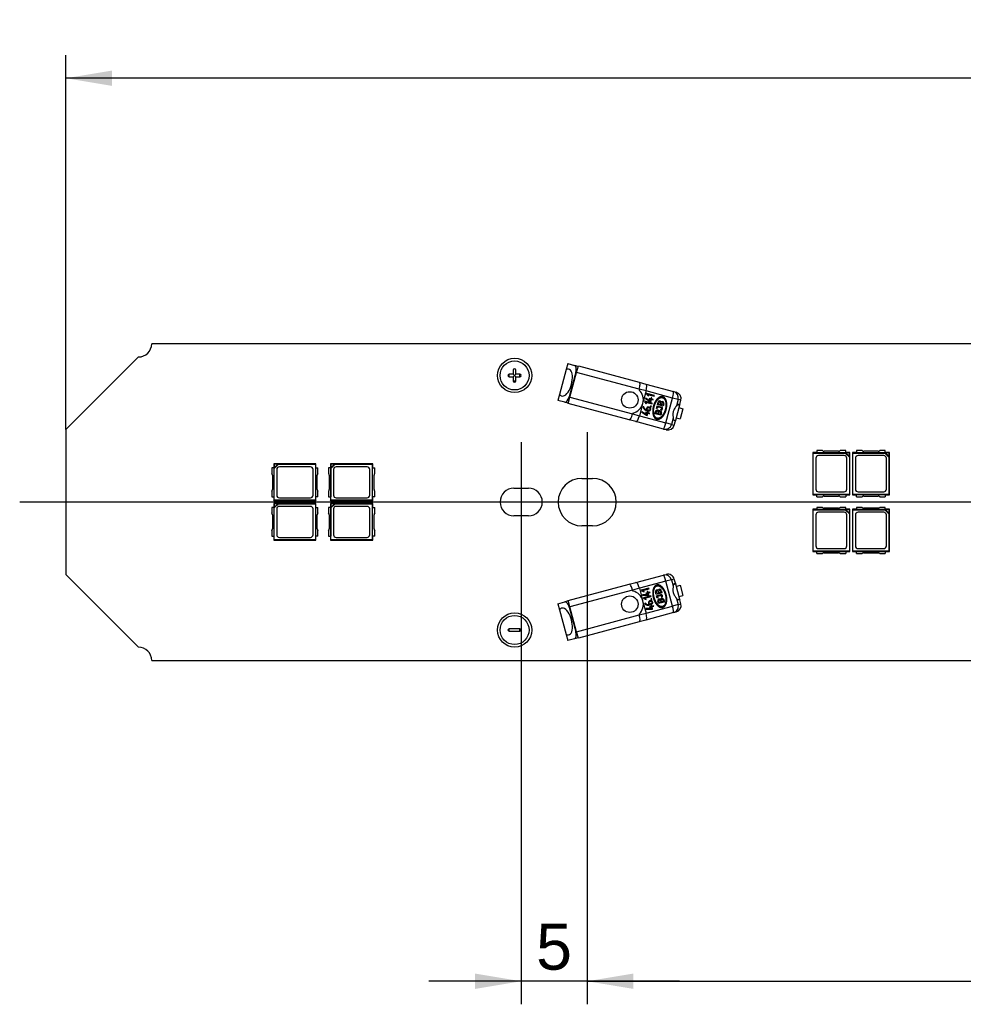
# Model space of a CAD drawing. Header units: millimetres. Extents: x 28 to 1171, y 11 to 403.
# Tile 1 of 19: x 28 to 100, y 184 to 258. Entities that reach past the tile are written whole.
import ezdxf
from ezdxf.enums import TextEntityAlignment as Align
from ezdxf.lldxf.tags import DXFTag

# ---------------------------------------------------------------- set-up
doc = ezdxf.new("R2010")
doc.units = ezdxf.units.MM
doc.layers.add('Default', color=7, linetype='Continuous')
doc.layers.add('LINLED_1120X24MM', color=7, linetype='Continuous')
doc.styles.add('SEACAD_Arial', font='arial.ttf')
tags = doc.linetypes.add('CENTER2', pattern=[28.575, 19.05, -3.175, 3.175, -3.175]).pattern_tags.tags
tags[10:11] = [DXFTag(74, 4), DXFTag(75, 0), DXFTag(340, '0'), DXFTag(46, 0.0), DXFTag(50, 0.0), DXFTag(44, 0.0), DXFTag(45, 0.0)]
tags[8:9] = [DXFTag(74, 4), DXFTag(75, 0), DXFTag(340, '0'), DXFTag(46, 0.0), DXFTag(50, 0.0), DXFTag(44, 0.0), DXFTag(45, 0.0)]
tags[6:7] = [DXFTag(74, 4), DXFTag(75, 0), DXFTag(340, '0'), DXFTag(46, 0.0), DXFTag(50, 0.0), DXFTag(44, 0.0), DXFTag(45, 0.0)]
tags[4:5] = [DXFTag(74, 4), DXFTag(75, 0), DXFTag(340, '0'), DXFTag(46, 0.0), DXFTag(50, 0.0), DXFTag(44, 0.0), DXFTag(45, 0.0)]
doc.dimstyles.new('ISO', dxfattribs={"dimtxt": 3.5, "dimasz": 3.5, "dimexe": 1.75, "dimexo": 0, "dimgap": 0.875, "dimtad": 1, "dimtxsty": 'SEACAD_Arial', "dimblk1": '_SE_FILLED', "dimblk2": '_SE_FILLED', "dimsah": 1, "dimcen": 1.75, "dimadec": 0, "dimazin": 0, "dimtfac": 0.5, "dimtdec": 3, "dimtmove": 0, "dimatfit": 3, "dimfxl": 1, "dimarcsym": 0})

# ---------------------------------------------------------------- blocks, each defined once
blk = doc.blocks.new('SEANNOT_GROUP2')
at = {"layer": 'Default', "color": 7, "linetype": 'CENTER2'}
blk.add_line((1154.077, 221.627), (28.077, 221.626), dxfattribs=at)
blk = doc.blocks.new('SEANNOT_GROUP4')
at = {"layer": 'Default', "color": 7, "linetype": 'CENTER2'}
blk.add_line((66.077, 226.176), (66.077, 217.076), dxfattribs=at)
blk = doc.blocks.new('SEANNOT_GROUP5')
at = {"layer": 'Default', "color": 7, "linetype": 'CENTER2'}
blk.add_line((71.077, 226.926), (71.077, 216.326), dxfattribs=at)
blk = doc.blocks.new('SE1')
at = {"layer": 'LINLED_1120X24MM', "color": 7, "linetype": 'Continuous'}
for p, q in [((1144.077, 233.626), (38.077, 233.626)), ((37.077, 232.626), (31.577, 227.126)), ((65.477, 231.626), (65.477, 231.326)), ((65.677, 231.326), (65.677, 231.626)), ((69.487, 231.669), (68.984, 229.793)), ((69.609, 232.127), (69.487, 231.669)), ((69.609, 232.127), (70.127, 231.988)), ((70.217, 231.477), (69.713, 229.594)), ((69.774, 229.577), (70.279, 231.461)), ((70.4, 231.915), (70.127, 231.988)), ((70.279, 231.461), (70.217, 231.477)), ((70.279, 231.461), (70.408, 231.944)), ((75.026, 230.189), (70.279, 231.461)), ((70.408, 231.944), (75.026, 230.707)), ((65.177, 231.126), (65.177, 231.326)), ((65.477, 231.326), (65.177, 231.326)), ((65.177, 231.126), (65.477, 231.126)), ((65.477, 231.326), (65.577, 231.226)), ((65.477, 231.126), (65.577, 231.226)), ((65.477, 231.126), (65.477, 230.826)), ((65.477, 230.826), (65.677, 230.826)), ((65.677, 231.326), (65.577, 231.226)), ((65.677, 231.126), (65.577, 231.226)), ((65.977, 231.326), (65.677, 231.326)), ((65.677, 231.126), (65.977, 231.126)), ((65.677, 230.826), (65.677, 231.126)), ((65.977, 231.126), (65.977, 231.326)), ((75.026, 230.707), (75.524, 230.573)), ((75.026, 230.189), (75.008, 230.122)), ((75.543, 230.05), (75.026, 230.189)), ((75.543, 230.05), (75.33, 229.257)), ((75.524, 230.573), (77.622, 230.011)), ((77.535, 229.517), (75.543, 230.05)), ((77.622, 230.011), (77.828, 229.956)), ((68.984, 229.793), (68.861, 229.335)), ((69.379, 229.197), (68.861, 229.335)), ((69.653, 229.123), (69.379, 229.197)), ((69.645, 229.094), (69.774, 229.577)), ((69.774, 229.577), (69.713, 229.594)), ((69.774, 229.577), (74.522, 228.305)), ((75.434, 229.273), (75.424, 229.235)), ((75.424, 229.235), (75.558, 229.063)), ((76.012, 229.118), (75.434, 229.273)), ((75.499, 229.514), (75.487, 229.471)), ((75.487, 229.471), (75.861, 229.241)), ((75.572, 229.114), (75.498, 229.212)), ((75.498, 229.212), (76.001, 229.077)), ((75.867, 229.285), (75.499, 229.514)), ((75.59, 229.856), (75.58, 229.818)), ((75.58, 229.818), (75.714, 229.645)), ((76.168, 229.701), (75.59, 229.856)), ((75.728, 229.697), (75.654, 229.795)), ((75.654, 229.795), (76.157, 229.66)), ((75.714, 229.645), (75.728, 229.697)), ((75.788, 229.489), (75.777, 229.447)), ((75.777, 229.447), (75.901, 229.414)), ((75.913, 229.456), (75.788, 229.489)), ((75.861, 229.241), (75.899, 229.23)), ((75.901, 229.414), (75.867, 229.285)), ((75.899, 229.23), (75.945, 229.402)), ((75.936, 229.544), (75.913, 229.456)), ((75.98, 229.532), (75.936, 229.544)), ((75.945, 229.402), (76.077, 229.366)), ((75.957, 229.444), (75.98, 229.532)), ((76.088, 229.409), (75.957, 229.444)), ((76.077, 229.366), (76.088, 229.409)), ((76.157, 229.66), (76.168, 229.701)), ((76.4, 229.015), (76.45, 229.202)), ((77.03, 227.633), (77.535, 229.517)), ((77.968, 229.401), (77.535, 229.517)), ((77.968, 229.401), (77.842, 228.93)), ((78.181, 229.344), (77.968, 229.401)), ((78.096, 229.028), (78.181, 229.344)), ((74.263, 227.857), (69.645, 229.094)), ((75.251, 228.96), (75.038, 228.167)), ((75.221, 228.476), (75.209, 228.433)), ((75.589, 228.247), (75.221, 228.476)), ((75.366, 228.846), (75.323, 228.857)), ((75.51, 228.451), (75.499, 228.409)), ((75.634, 228.418), (75.51, 228.451)), ((75.558, 229.063), (75.572, 229.114)), ((75.658, 228.506), (75.634, 228.418)), ((75.702, 228.494), (75.658, 228.506)), ((75.679, 228.406), (75.702, 228.494)), ((75.891, 228.923), (75.874, 228.86)), ((75.874, 228.86), (75.937, 228.843)), ((75.954, 228.906), (75.891, 228.923)), ((75.937, 228.843), (75.954, 228.906)), ((76.001, 229.077), (76.012, 229.118)), ((76.214, 228.323), (76.265, 228.51)), ((76.296, 228.37), (76.329, 228.493)), ((76.325, 228.733), (76.375, 228.923)), ((76.389, 228.716), (76.325, 228.733)), ((76.375, 228.923), (76.706, 228.834)), ((76.422, 228.841), (76.389, 228.716)), ((76.843, 228.896), (76.4, 229.015)), ((76.454, 228.459), (76.421, 228.336)), ((76.689, 228.769), (76.422, 228.841)), ((76.482, 229.062), (76.514, 229.185)), ((76.607, 229.029), (76.482, 229.062)), ((76.639, 229.151), (76.607, 229.029)), ((76.673, 228.605), (76.666, 228.673)), ((76.671, 229.012), (76.704, 229.134)), ((76.796, 228.978), (76.671, 229.012)), ((76.829, 229.101), (76.796, 228.978)), ((76.893, 229.083), (76.843, 228.896)), ((78.084, 228.981), (77.774, 227.823)), ((78.096, 229.028), (77.925, 229.023)), ((77.925, 229.023), (78.084, 228.981)), ((78.032, 228.788), (78.332, 228.708)), ((78.096, 229.028), (78.084, 228.981)), ((78.332, 228.708), (78.125, 227.935)), ((74.76, 227.724), (74.263, 227.857)), ((74.54, 228.372), (74.522, 228.305)), ((74.522, 228.305), (75.038, 228.167)), ((76.859, 227.162), (74.76, 227.724)), ((75.038, 228.167), (77.03, 227.633)), ((75.209, 228.433), (75.583, 228.203)), ((75.499, 228.409), (75.623, 228.376)), ((75.583, 228.203), (75.621, 228.193)), ((75.623, 228.376), (75.589, 228.247)), ((75.621, 228.193), (75.667, 228.364)), ((75.667, 228.364), (75.799, 228.328)), ((75.81, 228.371), (75.679, 228.406)), ((75.799, 228.328), (75.81, 228.371)), ((76.658, 228.204), (76.214, 228.323)), ((76.421, 228.336), (76.296, 228.37)), ((76.485, 228.32), (76.518, 228.442)), ((76.611, 228.286), (76.485, 228.32)), ((76.644, 228.408), (76.611, 228.286)), ((76.708, 228.391), (76.658, 228.204)), ((77.59, 227.988), (77.464, 227.517)), ((77.615, 227.866), (77.774, 227.823)), ((77.615, 227.866), (77.761, 227.776)), ((77.676, 227.46), (77.761, 227.776)), ((77.774, 227.823), (77.761, 227.776)), ((77.825, 228.015), (78.125, 227.935)), ((31.577, 227.126), (31.577, 216.126)), ((77.064, 227.106), (76.859, 227.162)), ((77.464, 227.517), (77.03, 227.633)), ((77.464, 227.517), (77.676, 227.46)), ((88.904, 225.526), (88.487, 225.526)), ((88.487, 225.526), (88.487, 225.363)), ((90.117, 225.476), (89.036, 225.476)), ((90.667, 225.526), (90.25, 225.526)), ((90.667, 225.363), (90.667, 225.526)), ((91.904, 225.526), (91.487, 225.526)), ((91.487, 225.526), (91.487, 225.363)), ((93.117, 225.476), (92.036, 225.476)), ((93.667, 225.526), (93.25, 225.526)), ((93.667, 225.363), (93.667, 225.526)), ((88.487, 225.376), (88.177, 225.376)), ((88.177, 225.376), (88.211, 225.342)), ((88.177, 225.376), (88.177, 222.176)), ((88.211, 225.342), (90.628, 225.342)), ((88.211, 222.21), (88.211, 225.342)), ((88.402, 224.951), (88.402, 222.601)), ((90.667, 225.363), (88.487, 225.363)), ((90.552, 225.151), (88.602, 225.151)), ((90.628, 225.342), (90.672, 225.353)), ((90.628, 225.342), (90.943, 225.027)), ((90.977, 225.376), (90.667, 225.376)), ((90.953, 225.353), (90.672, 225.353)), ((90.672, 225.353), (90.953, 225.072)), ((90.752, 222.601), (90.752, 224.951)), ((90.953, 225.072), (90.943, 225.027)), ((90.943, 225.027), (90.943, 222.21)), ((90.953, 225.353), (90.977, 225.376)), ((90.953, 225.072), (90.953, 225.353)), ((90.977, 222.176), (90.977, 225.376)), ((91.487, 225.376), (91.177, 225.376)), ((91.177, 225.376), (91.211, 225.342)), ((91.177, 225.376), (91.177, 222.176)), ((91.211, 225.342), (93.628, 225.342)), ((91.211, 222.21), (91.211, 225.342)), ((91.402, 224.951), (91.402, 222.601)), ((93.667, 225.363), (91.487, 225.363)), ((93.552, 225.151), (91.602, 225.151)), ((93.628, 225.342), (93.672, 225.353)), ((93.628, 225.342), (93.943, 225.027)), ((93.977, 225.376), (93.667, 225.376)), ((93.953, 225.353), (93.672, 225.353)), ((93.672, 225.353), (93.953, 225.072)), ((93.752, 222.601), (93.752, 224.951)), ((93.953, 225.072), (93.943, 225.027)), ((93.943, 225.027), (93.943, 222.21)), ((93.953, 225.353), (93.977, 225.376)), ((93.953, 225.072), (93.953, 225.353)), ((93.977, 222.176), (93.977, 225.376)), ((47.34, 224.216), (47.177, 224.216)), ((47.177, 224.216), (47.177, 223.799)), ((50.527, 224.526), (47.327, 224.526)), ((47.35, 224.503), (47.327, 224.526)), ((47.327, 224.526), (47.327, 224.216)), ((47.34, 224.216), (47.34, 222.036)), ((47.631, 224.503), (47.35, 224.503)), ((47.35, 224.503), (47.35, 224.222)), ((47.35, 224.222), (47.631, 224.503)), ((47.361, 224.177), (47.35, 224.222)), ((47.361, 224.177), (47.676, 224.492)), ((47.361, 221.76), (47.361, 224.177)), ((47.552, 224.101), (47.552, 222.151)), ((47.631, 224.503), (47.676, 224.492)), ((47.676, 224.492), (50.493, 224.492)), ((50.102, 224.301), (47.752, 224.301)), ((50.302, 222.151), (50.302, 224.101)), ((50.493, 224.492), (50.527, 224.526)), ((50.493, 224.492), (50.493, 221.76)), ((50.514, 224.216), (50.677, 224.216)), ((50.514, 222.036), (50.514, 224.216)), ((50.527, 224.216), (50.527, 224.526)), ((50.677, 223.799), (50.677, 224.216)), ((51.64, 224.216), (51.477, 224.216)), ((51.477, 224.216), (51.477, 223.799)), ((54.827, 224.526), (51.627, 224.526)), ((51.65, 224.503), (51.627, 224.526)), ((51.627, 224.526), (51.627, 224.216)), ((51.64, 224.216), (51.64, 222.036)), ((51.931, 224.503), (51.65, 224.503)), ((51.65, 224.503), (51.65, 224.222)), ((51.65, 224.222), (51.931, 224.503)), ((51.661, 224.177), (51.65, 224.222)), ((51.661, 224.177), (51.976, 224.492)), ((51.661, 221.76), (51.661, 224.177)), ((51.852, 224.101), (51.852, 222.151)), ((51.931, 224.503), (51.976, 224.492)), ((51.976, 224.492), (54.793, 224.492)), ((54.402, 224.301), (52.052, 224.301)), ((54.602, 222.151), (54.602, 224.101)), ((54.793, 224.492), (54.827, 224.526)), ((54.793, 224.492), (54.793, 221.76)), ((54.814, 224.216), (54.977, 224.216)), ((54.814, 222.036), (54.814, 224.216)), ((54.827, 224.216), (54.827, 224.526)), ((54.977, 223.799), (54.977, 224.216)), ((47.227, 223.667), (47.227, 222.586)), ((50.627, 222.586), (50.627, 223.667)), ((51.527, 223.667), (51.527, 222.586)), ((54.927, 222.586), (54.927, 223.667)), ((70.677, 223.426), (71.477, 223.426)), ((65.527, 222.676), (66.627, 222.676)), ((47.177, 222.453), (47.177, 222.036)), ((47.177, 222.036), (47.34, 222.036)), ((47.327, 222.036), (47.327, 221.726)), ((47.327, 221.726), (47.361, 221.76)), ((47.327, 221.726), (50.527, 221.726)), ((50.493, 221.76), (47.361, 221.76)), ((47.752, 221.951), (50.102, 221.951)), ((50.493, 221.76), (50.527, 221.726)), ((50.677, 222.036), (50.514, 222.036)), ((50.527, 221.726), (50.527, 222.036)), ((50.677, 222.036), (50.677, 222.453)), ((51.477, 222.453), (51.477, 222.036)), ((51.477, 222.036), (51.64, 222.036)), ((51.627, 222.036), (51.627, 221.726)), ((51.627, 221.726), (51.661, 221.76)), ((51.627, 221.726), (54.827, 221.726)), ((54.793, 221.76), (51.661, 221.76)), ((52.052, 221.951), (54.402, 221.951)), ((54.793, 221.76), (54.827, 221.726)), ((54.977, 222.036), (54.814, 222.036)), ((54.827, 221.726), (54.827, 222.036)), ((54.977, 222.036), (54.977, 222.453)), ((88.211, 222.21), (88.177, 222.176)), ((88.177, 222.176), (88.487, 222.176)), ((90.943, 222.21), (88.211, 222.21)), ((88.487, 222.026), (88.487, 222.189)), ((88.487, 222.189), (90.667, 222.189)), ((88.487, 222.026), (88.904, 222.026)), ((88.602, 222.401), (90.552, 222.401)), ((89.036, 222.076), (90.117, 222.076)), ((90.25, 222.026), (90.667, 222.026)), ((90.667, 222.189), (90.667, 222.026)), ((90.667, 222.176), (90.977, 222.176)), ((90.943, 222.21), (90.977, 222.176)), ((91.211, 222.21), (91.177, 222.176)), ((91.177, 222.176), (91.487, 222.176)), ((93.943, 222.21), (91.211, 222.21)), ((91.487, 222.026), (91.487, 222.189)), ((91.487, 222.189), (93.667, 222.189)), ((91.487, 222.026), (91.904, 222.026)), ((91.602, 222.401), (93.552, 222.401)), ((92.036, 222.076), (93.117, 222.076)), ((93.25, 222.026), (93.667, 222.026)), ((93.667, 222.189), (93.667, 222.026)), ((93.667, 222.176), (93.977, 222.176)), ((93.943, 222.21), (93.977, 222.176)), ((47.34, 221.216), (47.177, 221.216)), ((47.177, 221.216), (47.177, 220.799)), ((50.527, 221.526), (47.327, 221.526)), ((47.35, 221.503), (47.327, 221.526)), ((47.327, 221.526), (47.327, 221.216)), ((47.34, 221.216), (47.34, 219.036)), ((47.631, 221.503), (47.35, 221.503)), ((47.35, 221.503), (47.35, 221.222)), ((47.35, 221.222), (47.631, 221.503)), ((47.361, 221.177), (47.35, 221.222)), ((47.361, 221.177), (47.676, 221.492)), ((47.361, 218.76), (47.361, 221.177)), ((47.552, 221.101), (47.552, 219.151)), ((47.631, 221.503), (47.676, 221.492)), ((47.676, 221.492), (50.493, 221.492)), ((50.102, 221.301), (47.752, 221.301)), ((50.302, 219.151), (50.302, 221.101)), ((50.493, 221.492), (50.527, 221.526)), ((50.493, 221.492), (50.493, 218.76)), ((50.514, 221.216), (50.677, 221.216)), ((50.514, 219.036), (50.514, 221.216)), ((50.527, 221.216), (50.527, 221.526)), ((50.677, 220.799), (50.677, 221.216)), ((51.64, 221.216), (51.477, 221.216)), ((51.477, 221.216), (51.477, 220.799)), ((54.827, 221.526), (51.627, 221.526)), ((51.65, 221.503), (51.627, 221.526)), ((51.627, 221.526), (51.627, 221.216)), ((51.64, 221.216), (51.64, 219.036)), ((51.931, 221.503), (51.65, 221.503)), ((51.65, 221.503), (51.65, 221.222)), ((51.65, 221.222), (51.931, 221.503)), ((51.661, 221.177), (51.65, 221.222)), ((51.661, 221.177), (51.976, 221.492)), ((51.661, 218.76), (51.661, 221.177)), ((51.852, 221.101), (51.852, 219.151)), ((51.931, 221.503), (51.976, 221.492)), ((51.976, 221.492), (54.793, 221.492)), ((54.402, 221.301), (52.052, 221.301)), ((54.602, 219.151), (54.602, 221.101)), ((54.793, 221.492), (54.827, 221.526)), ((54.793, 221.492), (54.793, 218.76)), ((54.814, 221.216), (54.977, 221.216)), ((54.814, 219.036), (54.814, 221.216)), ((54.827, 221.216), (54.827, 221.526)), ((54.977, 220.799), (54.977, 221.216)), ((88.487, 221.076), (88.177, 221.076)), ((88.177, 221.076), (88.211, 221.042)), ((88.177, 221.076), (88.177, 217.876)), ((88.211, 221.042), (90.628, 221.042)), ((88.211, 217.91), (88.211, 221.042)), ((88.904, 221.226), (88.487, 221.226)), ((88.487, 221.226), (88.487, 221.063)), ((90.667, 221.063), (88.487, 221.063)), ((90.117, 221.176), (89.036, 221.176)), ((90.667, 221.226), (90.25, 221.226)), ((90.628, 221.042), (90.672, 221.053)), ((90.628, 221.042), (90.943, 220.727)), ((90.667, 221.063), (90.667, 221.226)), ((90.977, 221.076), (90.667, 221.076)), ((90.953, 221.053), (90.672, 221.053)), ((90.672, 221.053), (90.953, 220.772)), ((90.953, 221.053), (90.977, 221.076)), ((90.953, 220.772), (90.953, 221.053)), ((90.977, 217.876), (90.977, 221.076)), ((91.487, 221.076), (91.177, 221.076)), ((91.177, 221.076), (91.211, 221.042)), ((91.177, 221.076), (91.177, 217.876)), ((91.211, 221.042), (93.628, 221.042)), ((91.211, 217.91), (91.211, 221.042)), ((91.904, 221.226), (91.487, 221.226)), ((91.487, 221.226), (91.487, 221.063)), ((93.667, 221.063), (91.487, 221.063)), ((93.117, 221.176), (92.036, 221.176)), ((93.667, 221.226), (93.25, 221.226)), ((93.628, 221.042), (93.672, 221.053)), ((93.628, 221.042), (93.943, 220.727)), ((93.667, 221.063), (93.667, 221.226)), ((93.977, 221.076), (93.667, 221.076)), ((93.953, 221.053), (93.672, 221.053)), ((93.672, 221.053), (93.953, 220.772)), ((93.953, 221.053), (93.977, 221.076)), ((93.953, 220.772), (93.953, 221.053)), ((93.977, 217.876), (93.977, 221.076)), ((47.227, 220.667), (47.227, 219.586)), ((50.627, 219.586), (50.627, 220.667)), ((51.527, 220.667), (51.527, 219.586)), ((54.927, 219.586), (54.927, 220.667)), ((66.627, 220.576), (65.527, 220.576)), ((88.402, 220.651), (88.402, 218.301)), ((90.552, 220.851), (88.602, 220.851)), ((90.752, 218.301), (90.752, 220.651)), ((90.953, 220.772), (90.943, 220.727)), ((90.943, 220.727), (90.943, 217.91)), ((91.402, 220.651), (91.402, 218.301)), ((93.552, 220.851), (91.602, 220.851)), ((93.752, 218.301), (93.752, 220.651)), ((93.953, 220.772), (93.943, 220.727)), ((93.943, 220.727), (93.943, 217.91)), ((71.477, 219.826), (70.677, 219.826)), ((47.177, 219.453), (47.177, 219.036)), ((47.177, 219.036), (47.34, 219.036)), ((47.327, 219.036), (47.327, 218.726)), ((47.327, 218.726), (47.361, 218.76)), ((50.493, 218.76), (47.361, 218.76)), ((47.752, 218.951), (50.102, 218.951)), ((50.493, 218.76), (50.527, 218.726)), ((50.677, 219.036), (50.514, 219.036)), ((50.527, 218.726), (50.527, 219.036)), ((50.677, 219.036), (50.677, 219.453)), ((51.477, 219.453), (51.477, 219.036)), ((51.477, 219.036), (51.64, 219.036)), ((51.627, 219.036), (51.627, 218.726)), ((51.627, 218.726), (51.661, 218.76)), ((54.793, 218.76), (51.661, 218.76)), ((52.052, 218.951), (54.402, 218.951)), ((54.793, 218.76), (54.827, 218.726)), ((54.977, 219.036), (54.814, 219.036)), ((54.827, 218.726), (54.827, 219.036)), ((54.977, 219.036), (54.977, 219.453)), ((47.327, 218.726), (50.527, 218.726)), ((51.627, 218.726), (54.827, 218.726)), ((88.602, 218.101), (90.552, 218.101)), ((91.602, 218.101), (93.552, 218.101)), ((88.211, 217.91), (88.177, 217.876)), ((88.177, 217.876), (88.487, 217.876)), ((90.943, 217.91), (88.211, 217.91)), ((88.487, 217.726), (88.487, 217.889)), ((88.487, 217.889), (90.667, 217.889)), ((88.487, 217.726), (88.904, 217.726)), ((89.036, 217.776), (90.117, 217.776)), ((90.25, 217.726), (90.667, 217.726)), ((90.667, 217.889), (90.667, 217.726)), ((90.667, 217.876), (90.977, 217.876)), ((90.943, 217.91), (90.977, 217.876)), ((91.211, 217.91), (91.177, 217.876)), ((91.177, 217.876), (91.487, 217.876)), ((93.943, 217.91), (91.211, 217.91)), ((91.487, 217.726), (91.487, 217.889)), ((91.487, 217.889), (93.667, 217.889)), ((91.487, 217.726), (91.904, 217.726)), ((92.036, 217.776), (93.117, 217.776)), ((93.25, 217.726), (93.667, 217.726)), ((93.667, 217.889), (93.667, 217.726)), ((93.667, 217.876), (93.977, 217.876)), ((93.943, 217.91), (93.977, 217.876)), ((31.577, 216.126), (37.078, 210.626)), ((74.76, 215.529), (76.859, 216.091)), ((76.859, 216.091), (77.064, 216.146)), ((77.676, 215.793), (77.464, 215.736)), ((77.761, 215.477), (77.676, 215.793)), ((69.645, 214.158), (74.263, 215.396)), ((74.263, 215.396), (74.76, 215.529)), ((75.038, 215.086), (74.522, 214.947)), ((77.03, 215.62), (75.038, 215.086)), ((75.038, 215.086), (75.251, 214.293)), ((75.754, 215.096), (75.177, 214.941)), ((75.262, 214.92), (75.765, 215.055)), ((75.765, 215.055), (75.754, 215.096)), ((77.464, 215.736), (77.03, 215.62)), ((77.535, 213.736), (77.03, 215.62)), ((77.464, 215.736), (77.59, 215.265)), ((77.761, 215.477), (77.615, 215.387)), ((77.615, 215.387), (77.774, 215.43)), ((77.761, 215.477), (77.774, 215.43)), ((77.774, 215.43), (78.084, 214.272)), ((77.825, 215.237), (78.125, 215.318)), ((78.125, 215.318), (78.332, 214.545)), ((74.522, 214.947), (69.774, 213.675)), ((74.522, 214.947), (74.54, 214.881)), ((75.177, 214.941), (75.187, 214.903)), ((75.187, 214.903), (75.389, 214.821)), ((75.376, 214.872), (75.262, 214.92)), ((75.701, 214.585), (75.269, 214.599)), ((75.269, 214.599), (75.28, 214.556)), ((75.28, 214.556), (75.719, 214.544)), ((75.911, 214.513), (75.333, 214.358)), ((75.333, 214.358), (75.343, 214.32)), ((75.343, 214.32), (75.545, 214.238)), ((75.389, 214.821), (75.376, 214.872)), ((75.419, 214.337), (75.921, 214.472)), ((75.532, 214.289), (75.419, 214.337)), ((75.656, 214.756), (75.531, 214.722)), ((75.531, 214.722), (75.543, 214.68)), ((75.545, 214.238), (75.532, 214.289)), ((75.543, 214.68), (75.667, 214.713)), ((75.676, 214.856), (75.632, 214.844)), ((75.632, 214.844), (75.656, 214.756)), ((75.667, 214.713), (75.701, 214.585)), ((75.7, 214.768), (75.676, 214.856)), ((75.832, 214.803), (75.7, 214.768)), ((75.711, 214.725), (75.843, 214.761)), ((75.757, 214.554), (75.711, 214.725)), ((75.719, 214.544), (75.757, 214.554)), ((75.843, 214.761), (75.832, 214.803)), ((75.966, 214.3), (75.903, 214.283)), ((75.903, 214.283), (75.92, 214.221)), ((75.921, 214.472), (75.911, 214.513)), ((75.983, 214.238), (75.966, 214.3)), ((76.298, 214.618), (76.248, 214.805)), ((76.741, 214.736), (76.298, 214.618)), ((76.345, 214.699), (76.312, 214.822)), ((76.323, 214.525), (76.654, 214.614)), ((76.374, 214.336), (76.323, 214.525)), ((76.47, 214.733), (76.345, 214.699)), ((76.438, 214.353), (76.374, 214.336)), ((76.671, 214.549), (76.405, 214.478)), ((76.405, 214.478), (76.438, 214.353)), ((76.437, 214.855), (76.47, 214.733)), ((76.534, 214.75), (76.502, 214.873)), ((76.66, 214.784), (76.534, 214.75)), ((76.627, 214.906), (76.66, 214.784)), ((76.691, 214.923), (76.741, 214.736)), ((76.74, 214.399), (76.7, 214.455)), ((77.842, 214.323), (77.968, 213.852)), ((77.925, 214.23), (78.084, 214.272)), ((78.032, 214.465), (78.332, 214.545)), ((78.084, 214.272), (78.096, 214.225)), ((68.861, 213.917), (69.379, 214.056)), ((68.861, 213.917), (68.984, 213.459)), ((69.653, 214.129), (69.379, 214.056)), ((69.774, 213.675), (69.645, 214.158)), ((69.774, 213.675), (69.713, 213.659)), ((69.713, 213.659), (70.217, 211.775)), ((70.279, 211.792), (69.774, 213.675)), ((75.33, 213.995), (75.543, 213.202)), ((75.487, 213.954), (75.444, 213.942)), ((75.543, 213.202), (77.535, 213.736)), ((75.98, 213.547), (75.547, 213.561)), ((75.547, 213.561), (75.558, 213.518)), ((75.558, 213.518), (75.997, 213.506)), ((75.934, 213.718), (75.81, 213.684)), ((75.81, 213.684), (75.821, 213.642)), ((75.821, 213.642), (75.945, 213.675)), ((75.954, 213.818), (75.91, 213.806)), ((75.91, 213.806), (75.934, 213.718)), ((75.92, 214.221), (75.983, 214.238)), ((75.945, 213.675), (75.98, 213.547)), ((75.978, 213.729), (75.954, 213.818)), ((76.11, 213.765), (75.978, 213.729)), ((75.989, 213.687), (76.121, 213.723)), ((76.035, 213.516), (75.989, 213.687)), ((75.997, 213.506), (76.035, 213.516)), ((76.121, 213.723), (76.11, 213.765)), ((76.484, 213.925), (76.434, 214.112)), ((76.927, 214.044), (76.484, 213.925)), ((76.531, 214.007), (76.498, 214.13)), ((76.656, 214.04), (76.531, 214.007)), ((76.623, 214.163), (76.656, 214.04)), ((76.72, 214.058), (76.687, 214.18)), ((76.845, 214.092), (76.72, 214.058)), ((76.812, 214.214), (76.845, 214.092)), ((76.877, 214.231), (76.927, 214.044)), ((77.968, 213.852), (77.535, 213.736)), ((77.925, 214.23), (78.096, 214.225)), ((77.968, 213.852), (78.181, 213.909)), ((78.181, 213.909), (78.096, 214.225)), ((68.984, 213.459), (69.487, 211.584)), ((70.279, 211.792), (75.026, 213.064)), ((75.008, 213.131), (75.026, 213.064)), ((75.026, 213.064), (75.543, 213.202)), ((77.622, 213.242), (75.524, 212.679)), ((77.828, 213.297), (77.622, 213.242)), ((65.177, 211.826), (65.177, 212.026)), ((65.977, 212.026), (65.177, 212.026)), ((65.977, 211.826), (65.977, 212.026)), ((75.026, 212.546), (70.408, 211.309)), ((75.524, 212.679), (75.026, 212.546)), ((65.177, 211.826), (65.977, 211.826)), ((69.487, 211.584), (69.609, 211.126)), ((70.4, 211.338), (70.127, 211.265)), ((70.279, 211.792), (70.217, 211.775)), ((70.408, 211.309), (70.279, 211.792)), ((70.127, 211.265), (69.609, 211.126)), ((38.077, 209.626), (1144.077, 209.626))]:
    blk.add_line(p, q, dxfattribs=at)
for centre, radius in [((65.577, 231.226), 1.3), ((65.577, 231.226), 1.1), ((74.307, 229.372), 0.625), ((74.307, 213.88), 0.625), ((65.577, 211.926), 1.3), ((65.577, 211.926), 1.1)]:
    blk.add_circle(centre, radius, dxfattribs=at)
for centre, radius, start, end in [((37.077, 233.626), 1, 270.01419, 359.99974), ((65.577, 231.626), 0.1, 0, 180), ((65.177, 231.226), 0.1, 90, 270), ((65.577, 230.826), 0.1, 180, 0), ((65.977, 231.226), 0.1, 270, 90), ((74.307, 229.372), 1.028, 283.13307, 46.86693), ((77.698, 229.473), 0.5, 345, 75), ((76.577, 229.168), 0.131, 26.73769, 165), ((76.577, 229.168), 0.0647, 345, 165), ((76.766, 229.117), 0.131, 345, 123.26231), ((75.594, 228.861), 0.229, 183.82946, 257.29256), ((76.391, 228.476), 0.131, 26.73769, 165), ((76.391, 228.476), 0.0647, 345, 165), ((76.581, 228.425), 0.131, 345, 123.26231), ((76.581, 228.425), 0.0649, 345, 165), ((76.676, 228.722), 0.0495, 258.83204, 75), ((76.676, 228.722), 0.116, 268.63114, 75), ((76.766, 229.117), 0.0649, 345, 165), ((77.193, 227.589), 0.5, 255, 345), ((89.036, 225.676), 0.2, 228.59038, 270), ((90.117, 225.676), 0.2, 270, 311.40962), ((92.036, 225.676), 0.2, 228.59038, 270), ((93.117, 225.676), 0.2, 270, 311.40962), ((88.602, 224.951), 0.2, 90, 180), ((90.552, 224.951), 0.2, 0, 90), ((91.602, 224.951), 0.2, 90, 180), ((93.552, 224.951), 0.2, 0, 90), ((47.752, 224.101), 0.2, 90, 180), ((50.102, 224.101), 0.2, 0, 90), ((52.052, 224.101), 0.2, 90, 180), ((54.402, 224.101), 0.2, 0, 90), ((47.027, 223.667), 0.2, 0, 41.40962), ((50.827, 223.667), 0.2, 138.59038, 180), ((51.327, 223.667), 0.2, 0, 41.40962), ((55.127, 223.667), 0.2, 138.59038, 180), ((70.677, 221.626), 1.8, 90, 270), ((71.477, 221.626), 1.8, 270, 90), ((47.027, 222.586), 0.2, 318.59038, 0), ((50.827, 222.586), 0.2, 180, 221.40962), ((51.327, 222.586), 0.2, 318.59038, 0), ((55.127, 222.586), 0.2, 180, 221.40962), ((65.527, 221.626), 1.05, 90, 270), ((66.627, 221.626), 1.05, 270, 90), ((88.602, 222.601), 0.2, 180, 270), ((90.552, 222.601), 0.2, 270, 0), ((91.602, 222.601), 0.2, 180, 270), ((93.552, 222.601), 0.2, 270, 0), ((47.752, 222.151), 0.2, 180, 270), ((50.102, 222.151), 0.2, 270, 0), ((52.052, 222.151), 0.2, 180, 270), ((54.402, 222.151), 0.2, 270, 0), ((89.036, 221.876), 0.2, 90, 131.40962), ((90.117, 221.876), 0.2, 48.59038, 90), ((92.036, 221.876), 0.2, 90, 131.40962), ((93.117, 221.876), 0.2, 48.59038, 90), ((47.752, 221.101), 0.2, 90, 180), ((50.102, 221.101), 0.2, 0, 90), ((52.052, 221.101), 0.2, 90, 180), ((54.402, 221.101), 0.2, 0, 90), ((89.036, 221.376), 0.2, 228.59038, 270), ((90.117, 221.376), 0.2, 270, 311.40962), ((92.036, 221.376), 0.2, 228.59038, 270), ((93.117, 221.376), 0.2, 270, 311.40962), ((47.027, 220.667), 0.2, 0, 41.40962), ((50.827, 220.667), 0.2, 138.59038, 180), ((51.327, 220.667), 0.2, 0, 41.40962), ((55.127, 220.667), 0.2, 138.59038, 180), ((88.602, 220.651), 0.2, 90, 180), ((90.552, 220.651), 0.2, 0, 90), ((91.602, 220.651), 0.2, 90, 180), ((93.552, 220.651), 0.2, 0, 90), ((47.027, 219.586), 0.2, 318.59038, 0), ((50.827, 219.586), 0.2, 180, 221.40962), ((51.327, 219.586), 0.2, 318.59038, 0), ((55.127, 219.586), 0.2, 180, 221.40962), ((47.752, 219.151), 0.2, 180, 270), ((50.102, 219.151), 0.2, 270, 0), ((52.052, 219.151), 0.2, 180, 270), ((54.402, 219.151), 0.2, 270, 0), ((88.602, 218.301), 0.2, 180, 270), ((90.552, 218.301), 0.2, 270, 0), ((91.602, 218.301), 0.2, 180, 270), ((93.552, 218.301), 0.2, 270, 0), ((89.036, 217.576), 0.2, 90, 131.40962), ((90.117, 217.576), 0.2, 48.59038, 90), ((92.036, 217.576), 0.2, 90, 131.40962), ((93.117, 217.576), 0.2, 48.59038, 90), ((77.193, 215.663), 0.5, 15, 105), ((76.564, 214.889), 0.131, 15, 153.26231), ((74.307, 213.88), 1.028, 313.13307, 76.86693), ((76.375, 214.839), 0.131, 56.73769, 195), ((76.375, 214.839), 0.0647, 15, 195), ((76.56, 214.146), 0.131, 56.73769, 195), ((76.564, 214.889), 0.0649, 15, 195), ((76.75, 214.197), 0.131, 15, 153.26231), ((76.684, 214.501), 0.116, 298.63114, 105), ((76.684, 214.501), 0.0495, 288.83204, 105), ((76.75, 214.197), 0.0649, 15, 195), ((75.677, 214.081), 0.229, 213.82946, 287.29256), ((76.56, 214.146), 0.0647, 15, 195), ((77.698, 213.78), 0.5, 285, 15), ((65.177, 211.926), 0.1, 90, 270), ((65.977, 211.926), 0.1, 270, 90), ((37.077, 209.626), 1, 0, 89.95771)]:
    blk.add_arc(centre, radius, start, end, dxfattribs=at)
for centre, major_axis, ratio, start_param, end_param in [((69.416, 230.683), (-0.272, -1.014), 0.466308, -0.390826, 3.532419), ((70.006, 231.534), (-0.122, -0.454), 0.466308, 1.570796, 3.141593), ((74.897, 230.224), (-0.129, -0.483), 0.267949, 1.570796, 3.141593), ((75.394, 230.09), (0.129, 0.483), 0.308007, 4.712389, 6.283185), ((77.493, 229.528), (0.129, 0.483), 0.087162, 4.71239, 6.283185), ((77.493, 229.528), (-0.129, -0.483), 0.984808, 1.570791, 3.141587), ((69.501, 229.651), (-0.122, -0.454), 0.466308, 0, 1.570796), ((77.775, 228.443), (0.155, 0.58), 0.176327, 0.05236, 0.621929), ((74.392, 228.34), (0.129, 0.483), 0.267949, 3.141593, 4.712389), ((74.889, 228.207), (0.129, 0.483), 0.308007, 3.141593, 4.712389), ((77.775, 228.443), (-0.155, -0.58), 0.176327, 5.661256, 6.230825), ((76.988, 227.645), (-0.129, -0.483), 0.087154, 0, 1.570796), ((76.988, 227.645), (-0.129, -0.483), 0.984808, 0, 1.570797), ((76.988, 215.608), (0.129, -0.483), 0.984808, 1.570791, 3.141587), ((76.988, 215.608), (-0.129, 0.483), 0.087162, 4.71239, 6.283185), ((74.392, 214.913), (0.129, -0.483), 0.267949, 1.570796, 3.141593), ((74.889, 215.046), (-0.129, 0.483), 0.308007, 4.712389, 6.283185), ((77.775, 214.81), (-0.155, 0.58), 0.176327, 0.05236, 0.621929), ((77.775, 214.81), (0.155, -0.58), 0.176327, 5.661256, 6.230825), ((69.416, 212.57), (0.272, -1.014), 0.466308, -0.390826, 3.532419), ((69.501, 213.602), (0.122, -0.454), 0.466308, 1.570796, 3.141593), ((77.493, 213.725), (0.129, -0.483), 0.087154, 0, 1.570796), ((77.493, 213.725), (0.129, -0.483), 0.984808, 0, 1.570797), ((74.897, 213.029), (-0.129, 0.483), 0.267949, 3.141593, 4.712389), ((75.394, 213.162), (-0.129, 0.483), 0.308007, 3.141593, 4.712389), ((70.006, 211.719), (0.122, -0.454), 0.466308, 0, 1.570796)]:
    blk.add_ellipse(centre, major_axis=major_axis, ratio=ratio, start_param=start_param, end_param=end_param, dxfattribs=at)
for points, degree, knots in [([(76.804, 229.609), (76.604, 229.663), (76.39, 229.451), (76.195, 229.258), (76.103, 228.921), (75.999, 228.542), (76.073, 228.255), (76.146, 227.974), (76.35, 227.919)], 2, [0, 0, 0, 0.250031, 0.250031, 0.500062, 0.500062, 0.750093, 0.750093, 1, 1, 1]), ([(76.368, 227.983), (76.157, 228.039), (76.115, 228.383), (76.088, 228.608), (76.158, 228.879), (76.225, 229.136), (76.369, 229.325), (76.58, 229.6), (76.786, 229.545)], 2, [0, 0, 0, 0.250076, 0.250076, 0.500151, 0.500151, 0.750227, 0.750227, 1, 1, 1]), ([(76.35, 227.919), (76.557, 227.864), (76.775, 228.087), (76.959, 228.275), (77.055, 228.621), (77.149, 228.956), (77.089, 229.234), (77.021, 229.551), (76.804, 229.609)], 2, [0, 0, 0, 0.250029, 0.250029, 0.500058, 0.500058, 0.750087, 0.750087, 1, 1, 1]), ([(76.786, 229.545), (76.989, 229.491), (77.037, 229.143), (77.07, 228.911), (76.996, 228.645), (76.923, 228.379), (76.783, 228.199), (76.574, 227.929), (76.368, 227.983)], 2, [0, 0, 0, 0.250028, 0.250028, 0.500055, 0.500055, 0.750083, 0.750083, 1, 1, 1]), ([(75.323, 228.857), (75.311, 228.801), (75.362, 228.725), (75.405, 228.661), (75.463, 228.627), (75.531, 228.587), (75.68, 228.556), (75.854, 228.521), (75.885, 228.641), (75.922, 228.783), (75.758, 228.827)], 2, [0, 0, 0, 0.14288, 0.14288, 0.285761, 0.285761, 0.500081, 0.500081, 0.750121, 0.750121, 1, 1, 1]), ([(75.758, 228.827), (75.674, 228.85), (75.614, 228.798), (75.575, 228.765), (75.544, 228.638)], 2, [0, 0, 0, 0.5, 0.5, 1, 1, 1]), ([(75.588, 228.626), (75.615, 228.729), (75.643, 228.761), (75.678, 228.801), (75.75, 228.786)], 2, [0, 0, 0, 0.500007, 0.500007, 1, 1, 1]), ([(75.75, 228.786), (75.824, 228.766), (75.842, 228.722), (75.869, 228.657), (75.82, 228.613), (75.787, 228.583), (75.707, 228.594), (75.704, 228.595), (75.588, 228.626)], 2, [0, 0, 0, 0.25, 0.25, 0.5, 0.5, 0.75, 0.75, 1, 1, 1]), ([(77.842, 228.93), (77.837, 228.922), (77.825, 228.902), (77.799, 228.864), (77.763, 228.81), (77.707, 228.727), (77.644, 228.62), (77.592, 228.492), (77.573, 228.355), (77.574, 228.222), (77.582, 228.11), (77.588, 228.036), (77.589, 228.002), (77.59, 227.988)], 3, [0, 0, 0, 0, 0.039938, 0.095575, 0.166971, 0.254145, 0.394292, 0.500173, 0.606004, 0.746164, 0.858762, 0.943353, 1, 1, 1, 1]), ([(76.351, 215.334), (76.151, 215.28), (76.072, 214.99), (75.999, 214.725), (76.088, 214.387), (76.187, 214.007), (76.395, 213.796), (76.598, 213.589), (76.803, 213.644)], 2, [0, 0, 0, 0.250031, 0.250031, 0.500062, 0.500062, 0.750093, 0.750093, 1, 1, 1]), ([(76.786, 213.708), (76.576, 213.651), (76.368, 213.928), (76.231, 214.109), (76.157, 214.379), (76.086, 214.634), (76.117, 214.871), (76.162, 215.214), (76.367, 215.269)], 2, [0, 0, 0, 0.250076, 0.250076, 0.500151, 0.500151, 0.750227, 0.750227, 1, 1, 1]), ([(76.803, 213.644), (77.01, 213.699), (77.087, 214.002), (77.152, 214.256), (77.063, 214.604), (76.976, 214.941), (76.785, 215.152), (76.569, 215.392), (76.351, 215.334)], 2, [0, 0, 0, 0.250029, 0.250029, 0.500058, 0.500058, 0.750087, 0.750087, 1, 1, 1]), ([(76.367, 215.269), (76.57, 215.324), (76.786, 215.048), (76.931, 214.862), (77, 214.595), (77.069, 214.328), (77.038, 214.102), (76.992, 213.764), (76.786, 213.708)], 2, [0, 0, 0, 0.250028, 0.250028, 0.500055, 0.500055, 0.750083, 0.750083, 1, 1, 1]), ([(77.59, 215.265), (77.589, 215.255), (77.589, 215.232), (77.585, 215.187), (77.581, 215.122), (77.574, 215.021), (77.573, 214.897), (77.592, 214.761), (77.644, 214.633), (77.712, 214.518), (77.774, 214.425), (77.817, 214.364), (77.835, 214.335), (77.842, 214.323)], 3, [0, 0, 0, 0, 0.039938, 0.095575, 0.166971, 0.254145, 0.394292, 0.500173, 0.606004, 0.746164, 0.858762, 0.943353, 1, 1, 1, 1]), ([(75.444, 213.942), (75.462, 213.888), (75.545, 213.848), (75.614, 213.814), (75.681, 213.813), (75.76, 213.812), (75.904, 213.86), (76.072, 213.916), (76.039, 214.037), (76, 214.178), (75.836, 214.134)], 2, [0, 0, 0, 0.14288, 0.14288, 0.285761, 0.285761, 0.500081, 0.500081, 0.750121, 0.750121, 1, 1, 1]), ([(75.836, 214.134), (75.752, 214.112), (75.726, 214.036), (75.709, 213.988), (75.745, 213.863)], 2, [0, 0, 0, 0.5, 0.5, 1, 1, 1]), ([(75.789, 213.875), (75.762, 213.977), (75.77, 214.019), (75.78, 214.071), (75.85, 214.094)], 2, [0, 0, 0, 0.500007, 0.500007, 1, 1, 1]), ([(75.85, 214.094), (75.924, 214.114), (75.962, 214.085), (76.017, 214.042), (75.997, 213.979), (75.984, 213.937), (75.908, 213.907), (75.905, 213.906), (75.789, 213.875)], 2, [0, 0, 0, 0.25, 0.25, 0.5, 0.5, 0.75, 0.75, 1, 1, 1])]:
    blk.add_open_spline(points, degree=degree, knots=knots, dxfattribs=at)
blk = doc.blocks.new('DMBLK322')
at = {"layer": 'Default', "linetype": 'Continuous'}
for points in [[(62.577, 184.713), (66.077, 185.296), (62.577, 185.879)], [(74.577, 184.713), (74.577, 185.879), (71.077, 185.296)]]:
    blk.add_hatch(color=7, dxfattribs=at).paths.add_polyline_path(points)
at = {"layer": 'Default', "color": 7, "linetype": 'Continuous'}
for p, q in [((66.077, 217.076), (66.077, 183.546)), ((71.077, 216.326), (71.077, 183.546)), ((78.077, 185.296), (59.077, 185.296))]:
    blk.add_line(p, q, dxfattribs=at)
at = {"layer": 'Default', "color": 7, "linetype": 'Continuous', "style": 'SEACAD_Arial'}
blk.add_text('5', height=3.5, dxfattribs=at).set_placement((67.207, 189.671), align=Align.TOP_LEFT)
blk = doc.blocks.new('_SE_FILLED')
at = {"color": 0}
blk.add_line((0, 0), (-1, 0), dxfattribs=at)
blk.add_solid([(0, 0), (-1, -0.1665), (-1, 0.1665), (0, 0)], dxfattribs=at)
blk = doc.blocks.new('DMBLK323')
at = {"layer": 'Default', "linetype": 'Continuous'}
for points in [[(74.577, 184.713), (74.577, 185.879), (71.077, 185.296)], [(147.577, 184.713), (151.077, 185.296), (147.577, 185.879)]]:
    blk.add_hatch(color=7, dxfattribs=at).paths.add_polyline_path(points)
at = {"layer": 'Default', "color": 7, "linetype": 'Continuous'}
for p, q in [((71.077, 216.326), (71.077, 183.546)), ((151.077, 216.326), (151.077, 183.546)), ((71.077, 185.296), (151.077, 185.296))]:
    blk.add_line(p, q, dxfattribs=at)
at = {"layer": 'Default', "color": 7, "linetype": 'Continuous', "style": 'SEACAD_Arial'}
blk.add_text('80', height=3.5, dxfattribs=at).set_placement((108.338, 189.671), align=Align.TOP_LEFT)
blk = doc.blocks.new('DMBLK370')
at = {"layer": 'Default', "linetype": 'Continuous'}
for points in [[(35.077, 254.347), (31.577, 253.764), (35.077, 253.181)], [(1147.077, 254.347), (1147.077, 253.181), (1150.577, 253.764)]]:
    blk.add_hatch(color=7, dxfattribs=at).paths.add_polyline_path(points)
at = {"layer": 'Default', "color": 7, "linetype": 'Continuous'}
for p, q in [((31.577, 227.126), (31.577, 255.514)), ((1150.577, 227.127), (1150.577, 255.514)), ((1150.577, 253.764), (31.577, 253.764))]:
    blk.add_line(p, q, dxfattribs=at)
at = {"layer": 'Default', "color": 7, "linetype": 'Continuous', "style": 'SEACAD_Arial'}
blk.add_text('1119', height=3.5, dxfattribs=at).set_placement((585.599, 258.139), align=Align.TOP_LEFT)

msp = doc.modelspace()

# ---------------------------------------------------------------- block references
at = {"layer": 'Default'}
for name in ['SE1', 'SEANNOT_GROUP5', 'SEANNOT_GROUP4', 'SEANNOT_GROUP2']:
    msp.add_blockref(name, (0, 0), dxfattribs=at)

# ---------------------------------------------------------------- dimensions: what is measured, and where the dimension line sits
at = {"layer": 'Default', "color": 7, "linetype": 'Continuous'}
for base, p1, p2, picture, middle in [((31.577, 253.764), (1150.577, 216.127), (31.577, 227.126), 'DMBLK370', (591.077, 253.764)), ((66.077, 185.296), (71.077, 216.326), (66.077, 217.076), 'DMBLK322', (68.577, 185.296))]:
    dim = msp.add_linear_dim(base=base, p1=p1, p2=p2, text='\\A1;<>', dimstyle='ISO', dxfattribs=at)
    dim.commit()
    dim.dimension.update_dxf_attribs({"geometry": picture, "text_midpoint": middle, "dimtype": 160})
dim = msp.add_linear_dim(base=(71.077, 185.296), p1=(71.077, 216.326), p2=(151.077, 216.326), angle=0, text='\\A1;<>', dimstyle='ISO', dxfattribs=at)
dim.commit()
dim.dimension.update_dxf_attribs({"geometry": 'DMBLK323', "text_midpoint": (111.077, 185.296), "dimtype": 161})

doc.saveas('drawing.dxf')
